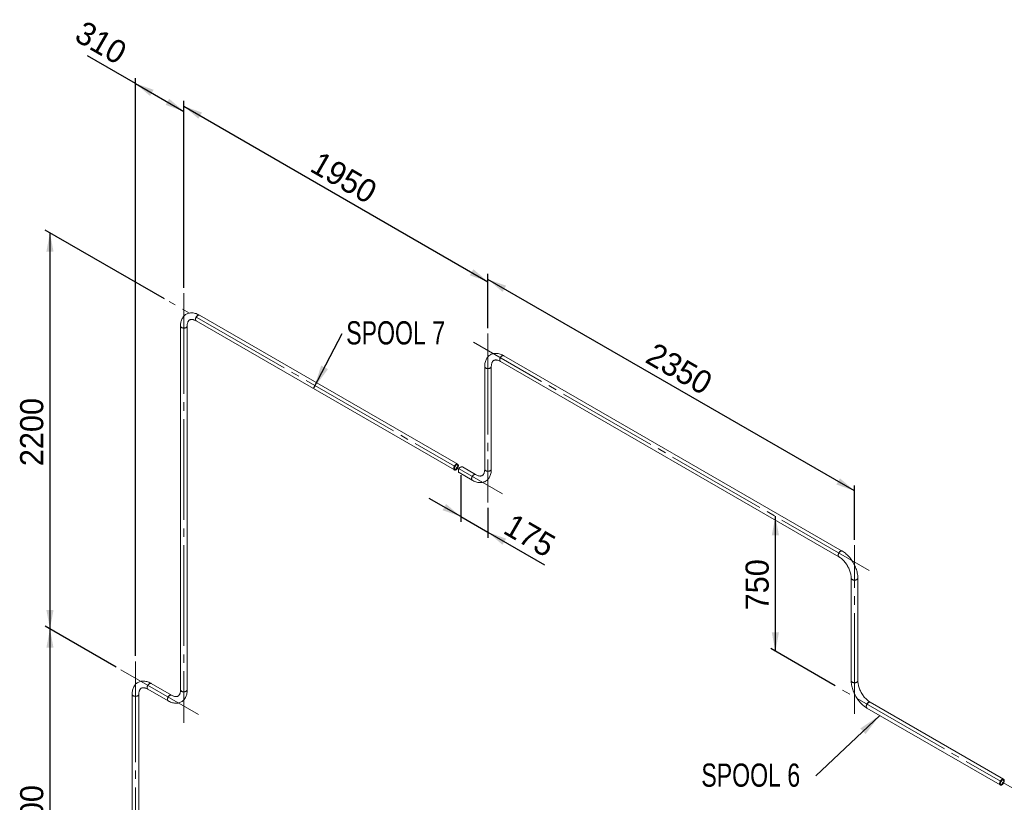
# Paper-space layout 'Hoja2' of a CAD drawing. Header units: millimetres. Extents: x 450 to 25135, y 150 to 17673.
# Tile 17 of 19: x 17815 to 22278, y 7256 to 10805. Entities that reach past the tile are written whole.
import ezdxf

# ---------------------------------------------------------------- set-up
doc = ezdxf.new("R2010")
doc.units = ezdxf.units.MM
doc.linetypes.add('SLD-Centrada-trazos-largos', pattern=[19.05, 15.24, -1.27, 1.27, -1.27])
doc.linetypes.add('SLD-Continua', pattern=[0])
doc.layers.add('COTAS', color=1, linetype='SLD-Continua')
doc.styles.add('SLDTEXTSTYLE6', font='ARIALN.TTF', dxfattribs={"width": 0.87})
doc.styles.add('SLDTEXTSTYLE8', font='ARIAL.TTF', dxfattribs={"width": 0.948})
doc.styles.get("Standard").update_dxf_attribs({"font": 'ARIALN.TTF'})
doc.dimstyles.new('SLDDIMSTYLE2', dxfattribs={"dimtxt": 105, "dimasz": 105, "dimexe": 0, "dimexo": 0.0625, "dimgap": 26.25, "dimtad": 1, "dimlfac": 0.857143, "dimrnd": 1e-09, "dimzin": 12, "dimdsep": 46, "dimtxsty": 'SLDTEXTSTYLE8', "dimsah": 1, "dimcen": 0.09, "dimadec": 0, "dimazin": 3, "dimtfac": 1, "dimtmove": 0, "dimatfit": 0, "dimfxl": 1, "dimfrac": 2, "dimtolj": 1, "dimtzin": 12, "dimarcsym": 0})
doc.dimstyles.new('SLDDIMSTYLE3', dxfattribs={"dimtxt": 105, "dimasz": 105, "dimexe": 0, "dimexo": 0.0625, "dimgap": 26.25, "dimtad": 1, "dimlfac": 0.857143, "dimrnd": 1e-09, "dimzin": 12, "dimdsep": 46, "dimtxsty": 'SLDTEXTSTYLE8', "dimsah": 1, "dimcen": 0.09, "dimadec": 0, "dimazin": 3, "dimtfac": 1, "dimtofl": 0, "dimtmove": 0, "dimatfit": 3, "dimfxl": 1, "dimfrac": 2, "dimtolj": 1, "dimtzin": 12, "dimarcsym": 0})
doc.dimstyles.new('SLDDIMSTYLE4', dxfattribs={"dimtxt": 0.18, "dimasz": 105, "dimexe": 0, "dimexo": 0.0625, "dimgap": 0, "dimtad": 0, "dimtih": 1, "dimtoh": 1, "dimdec": 0, "dimrnd": 1e-09, "dimzin": 0, "dimdsep": 46, "dimtxsty": 'Standard', "dimsah": 1, "dimcen": 0.09, "dimadec": 0, "dimazin": 0, "dimtfac": 105, "dimtdec": 0, "dimtofl": 0, "dimtmove": 0, "dimatfit": 3, "dimfxl": 1, "dimfrac": 2, "dimtolj": 1, "dimtzin": 0, "dimarcsym": 0})

# ---------------------------------------------------------------- blocks, each defined once
blk = doc.blocks.new('_D_37')
at = {"layer": 'COTAS', "ltscale": 30}
for p, q in [((21240.3, 7940.2), (21240.3, 8552.6)), ((21511.7, 7783.5), (21219, 7952.4))]:
    blk.add_line(p, q, dxfattribs=at)
for points in [[(21240.3, 8552.6), (21224.1, 8466.9), (21256.4, 8466.9)], [(21240.3, 7940.2), (21256.4, 8025.9), (21224.1, 8025.9)]]:
    blk.add_solid(points, dxfattribs=at)
at = {"layer": 'COTAS', "ltscale": 30, "insert": (21104.9, 8126.1), "char_height": 105, "attachment_point": 1, "rotation": 90, "style": 'SLDTEXTSTYLE8'}
blk.add_mtext('750', dxfattribs=at)
blk = doc.blocks.new('_D_38')
at = {"layer": 'COTAS', "ltscale": 30}
for p, q in [((19937.5, 9405.7), (19937.5, 9651.7)), ((21599.2, 8667.9), (19937.5, 9627.2)), ((21599.2, 8446.4), (21599.2, 8692.4))]:
    blk.add_line(p, q, dxfattribs=at)
for points in [[(19937.5, 9627.2), (20003.7, 9570.3), (20019.8, 9598.3)], [(21599.2, 8667.9), (21533, 8724.8), (21516.9, 8696.8)]]:
    blk.add_solid(points, dxfattribs=at)
at = {"layer": 'COTAS', "ltscale": 30, "insert": (20697.1, 9345), "char_height": 105, "attachment_point": 1, "rotation": 330.0027, "style": 'SLDTEXTSTYLE8'}
blk.add_mtext('2350', dxfattribs=at)
blk = doc.blocks.new('_D_39')
at = {"layer": 'COTAS', "ltscale": 30}
for p, q in [((19813.8, 8739.2), (19813.8, 8527)), ((19813.8, 8551.5), (19671, 8634)), ((19937.5, 8591.2), (19937.5, 8455.6)), ((19813.8, 8551.5), (19937.5, 8480.1)), ((19937.5, 8480.1), (20193.5, 8332.3))]:
    blk.add_line(p, q, dxfattribs=at)
for points in [[(19813.8, 8551.5), (19747.6, 8608.4), (19731.5, 8580.4)], [(19937.5, 8480.1), (20003.7, 8423.3), (20019.8, 8451.2)]]:
    blk.add_solid(points, dxfattribs=at)
at = {"layer": 'COTAS', "ltscale": 30, "insert": (20052.8, 8569.9), "char_height": 105, "attachment_point": 1, "rotation": 330.0027, "style": 'SLDTEXTSTYLE8'}
blk.add_mtext('175', dxfattribs=at)
blk = doc.blocks.new('_D_40')
at = {"layer": 'COTAS', "ltscale": 30}
for p, q in [((18558.7, 9589.3), (18558.7, 10437)), ((18558.7, 10412.5), (19937.5, 9616.5)), ((19937.5, 9405.7), (19937.5, 9641))]:
    blk.add_line(p, q, dxfattribs=at)
for points in [[(18558.7, 10412.5), (18624.8, 10355.6), (18641, 10383.6)], [(19937.5, 9616.5), (19871.3, 9673.3), (19855.2, 9645.4)]]:
    blk.add_solid(points, dxfattribs=at)
at = {"layer": 'COTAS', "ltscale": 30, "insert": (19176.8, 10211.9), "char_height": 105, "attachment_point": 1, "rotation": 330.0027, "style": 'SLDTEXTSTYLE8'}
blk.add_mtext('1950', dxfattribs=at)
blk = doc.blocks.new('_D_41')
at = {"layer": 'COTAS', "ltscale": 30}
for p, q in [((18471.2, 9538.7), (17930.7, 9850.8)), ((17951.9, 9838.5), (17951.9, 8042.1)), ((18252, 7868.9), (17930.7, 8054.4))]:
    blk.add_line(p, q, dxfattribs=at)
for points in [[(17951.9, 9838.5), (17935.7, 9752.8), (17968, 9752.8)], [(17951.9, 8042.1), (17968, 8127.9), (17935.7, 8127.9)]]:
    blk.add_solid(points, dxfattribs=at)
at = {"layer": 'COTAS', "ltscale": 30, "insert": (17816.5, 8779.9), "char_height": 105, "attachment_point": 1, "rotation": 90, "style": 'SLDTEXTSTYLE8'}
blk.add_mtext('2200', dxfattribs=at)
blk = doc.blocks.new('_D_42')
at = {"layer": 'COTAS', "ltscale": 30}
for p, q in [((18339.5, 10515.6), (18122.4, 10640.9)), ((18339.5, 7919.4), (18339.5, 10540.1)), ((18339.5, 10515.6), (18558.7, 10389)), ((18558.7, 9589.3), (18558.7, 10413.5))]:
    blk.add_line(p, q, dxfattribs=at)
for points in [[(18339.5, 10515.6), (18405.6, 10458.7), (18421.8, 10486.7)], [(18558.7, 10389), (18492.5, 10445.9), (18476.3, 10417.9)]]:
    blk.add_solid(points, dxfattribs=at)
at = {"layer": 'COTAS', "ltscale": 30, "insert": (18109.5, 10804.6), "char_height": 105, "attachment_point": 1, "rotation": 330.0027, "style": 'SLDTEXTSTYLE8'}
blk.add_mtext('310', dxfattribs=at)
blk = doc.blocks.new('_D_43')
at = {"layer": 'COTAS', "ltscale": 30}
for p, q in [((18252, 7868.9), (17930.7, 8054.4)), ((17951.9, 8042.1), (17951.9, 6327.4)), ((18318.2, 6115.9), (17930.7, 6339.7))]:
    blk.add_line(p, q, dxfattribs=at)
for points in [[(17951.9, 8042.1), (17935.7, 7956.4), (17968, 7956.4)], [(17951.9, 6327.4), (17968, 6413.1), (17935.7, 6413.1)]]:
    blk.add_solid(points, dxfattribs=at)
at = {"layer": 'COTAS', "ltscale": 30, "insert": (17816.5, 7024.4), "char_height": 105, "attachment_point": 1, "rotation": 90, "style": 'SLDTEXTSTYLE8'}
blk.add_mtext('2100', dxfattribs=at)
blk = doc.blocks.new('SW_NOTE_0_48')
at = {"layer": 'COTAS', "color": 0, "ltscale": 30, "insert": (-518.6, 55.7), "char_height": 105, "attachment_point": 1, "style": 'SLDTEXTSTYLE6'}
blk.add_mtext('SPOOL 6', dxfattribs=at)
blk = doc.blocks.new('SW_NOTE_0_49')
at = {"layer": 'COTAS', "color": 0, "ltscale": 30, "insert": (18.2, 55.5), "char_height": 105, "attachment_point": 1, "style": 'SLDTEXTSTYLE6'}
blk.add_mtext('SPOOL 7', dxfattribs=at)

psp = doc.layouts.new('Hoja2')

# ---------------------------------------------------------------- linework, layer by layer
at = {"color": 7, "linetype": 'SLD-Continua', "lineweight": 18, "ltscale": 30}
for p, q in [((19800.059, 8788.918), (18629.797, 9464.496)), ((18614.799, 9438.514), (19785.06, 8762.937)), ((18543.658, 9414.755), (18543.658, 7765.342)), ((18573.658, 7765.342), (18573.658, 9414.755)), ((19993.657, 9254.922), (21528.078, 8369.119)), ((21543.077, 8395.101), (20008.656, 9280.904)), ((19922.517, 9231.163), (19922.517, 8765.734)), ((19952.517, 8765.734), (19952.517, 9231.163)), ((19806.273, 8750.691), (19866.378, 8715.993)), ((19881.376, 8741.975), (19821.272, 8776.672)), ((21584.217, 8271.883), (21584.217, 7806.455)), ((21614.217, 7806.455), (21614.217, 8271.883)), ((18395.595, 7768.668), (18487.519, 7715.601)), ((18502.518, 7741.583), (18410.594, 7794.649)), ((18324.455, 7744.908), (18324.455, 6103.661)), ((18354.455, 6103.661), (18354.455, 7744.908)), ((21655.358, 7683.237), (22259.934, 7334.222)), ((22274.933, 7360.204), (21670.356, 7709.218))]:
    psp.add_line(p, q, dxfattribs=at)
at = {"color": 7, "linetype": 'SLD-Continua', "lineweight": 18, "ltscale": 30, "flags": 128}
for points in [[(18629.797, 9464.496), (18627.455, 9465.806), (18623.063, 9468.036), (18618.64, 9469.983), (18614.207, 9471.635), (18609.78, 9472.979), (18605.379, 9474.009), (18601.025, 9474.717), (18596.739, 9475.101), (18592.54, 9475.161), (18588.447, 9474.902), (18584.476, 9474.331), (18580.641, 9473.455), (18576.952, 9472.284), (18573.419, 9470.827), (18570.051, 9469.094), (18566.853, 9467.093), (18563.834, 9464.833), (18561, 9462.323), (18558.358, 9459.569), (18555.912, 9456.575), (18553.667, 9453.347), (18551.631, 9449.888), (18549.809, 9446.204), (18548.21, 9442.302), (18546.842, 9438.19), (18545.711, 9433.882), (18544.824, 9429.391), (18544.185, 9424.735), (18543.796, 9419.932), (18543.658, 9414.755)], [(18611.691, 9445.382), (18611.816, 9447.323), (18612.186, 9449.363), (18612.793, 9451.453), (18613.622, 9453.543), (18614.656, 9455.587), (18615.868, 9457.534), (18617.231, 9459.34), (18618.713, 9460.963), (18620.279, 9462.363), (18621.892, 9463.51), (18623.514, 9464.375), (18625.108, 9464.938), (18626.637, 9465.186), (18628.063, 9465.114), (18629.355, 9464.723), (18629.797, 9464.496)], [(18629.797, 9464.496), (18628.728, 9464.958), (18627.365, 9465.19), (18625.883, 9465.102), (18624.317, 9464.695), (18622.704, 9463.979), (18621.082, 9462.97), (18619.487, 9461.693), (18617.959, 9460.177), (18616.533, 9458.457), (18615.241, 9456.575), (18614.115, 9454.574), (18613.181, 9452.501), (18612.46, 9450.405), (18611.97, 9448.334), (18611.722, 9446.338), (18611.722, 9444.462), (18611.97, 9442.752), (18612.46, 9441.247), (18613.181, 9439.983), (18614.115, 9438.988), (18614.81, 9438.508)], [(18573.658, 9414.755), (18573.684, 9416.616), (18573.869, 9420.03), (18574.228, 9423.243), (18574.748, 9426.241), (18575.417, 9429.012), (18576.222, 9431.551), (18577.148, 9433.853), (18578.185, 9435.92), (18579.324, 9437.761), (18580.565, 9439.389), (18581.922, 9440.82), (18583.429, 9442.075), (18585.149, 9443.165), (18587.139, 9444.066), (18589.025, 9444.637), (18590.981, 9444.997), (18593.033, 9445.163), (18595.422, 9445.127), (18597.926, 9444.863), (18600.546, 9444.368), (18603.283, 9443.638), (18606.129, 9442.667), (18609.075, 9441.452), (18612.106, 9439.988), (18614.799, 9438.514)], [(18614.799, 9438.514), (18614.656, 9438.6), (18613.622, 9439.45), (18612.793, 9440.583), (18612.186, 9441.972), (18611.816, 9443.584), (18611.691, 9445.382)], [(18573.658, 9414.745), (18573.524, 9413.597), (18573.043, 9412.301), (18572.226, 9411.062), (18571.09, 9409.91), (18569.663, 9408.871), (18567.979, 9407.97), (18566.075, 9407.228), (18563.998, 9406.663), (18561.796, 9406.287), (18559.52, 9406.11), (18557.224, 9406.135), (18554.961, 9406.363), (18552.786, 9406.787), (18550.747, 9407.398), (18548.895, 9408.181), (18547.271, 9409.118), (18545.914, 9410.188), (18544.856, 9411.365), (18544.121, 9412.621), (18543.727, 9413.927), (18543.658, 9414.757)], [(18543.658, 9414.755), (18543.661, 9414.589), (18543.881, 9413.269), (18544.447, 9411.984), (18545.346, 9410.765), (18546.557, 9409.638), (18548.052, 9408.632)], [(18548.052, 9408.632), (18549.795, 9407.769), (18551.746, 9407.07), (18553.859, 9406.551), (18556.085, 9406.224), (18558.371, 9406.097), (18560.664, 9406.173), (18562.909, 9406.451), (18565.055, 9406.922), (18567.052, 9407.578), (18568.851, 9408.402), (18570.411, 9409.374), (18571.696, 9410.473), (18572.676, 9411.672), (18573.327, 9412.944), (18573.634, 9414.257), (18573.658, 9414.755)], [(20008.656, 9280.904), (20006.314, 9282.213), (20001.921, 9284.443), (19997.498, 9286.391), (19993.065, 9288.043), (19988.638, 9289.387), (19984.238, 9290.416), (19979.883, 9291.124), (19975.597, 9291.508), (19971.398, 9291.569), (19967.305, 9291.31), (19963.334, 9290.738), (19959.499, 9289.862), (19955.81, 9288.691), (19952.278, 9287.235), (19948.909, 9285.502), (19945.711, 9283.501), (19942.692, 9281.241), (19939.858, 9278.731), (19937.216, 9275.976), (19934.77, 9272.983), (19932.525, 9269.754), (19930.489, 9266.296), (19928.667, 9262.612), (19927.069, 9258.71), (19925.7, 9254.598), (19924.569, 9250.289), (19923.682, 9245.798), (19923.043, 9241.142), (19922.654, 9236.34), (19922.517, 9231.163)], [(19952.517, 9231.163), (19952.542, 9233.023), (19952.728, 9236.438), (19953.086, 9239.65), (19953.606, 9242.648), (19954.275, 9245.42), (19955.08, 9247.958), (19956.007, 9250.26), (19957.043, 9252.328), (19958.182, 9254.169), (19959.423, 9255.796), (19960.78, 9257.228), (19962.287, 9258.483), (19964.007, 9259.572), (19965.997, 9260.473), (19967.883, 9261.045), (19969.839, 9261.405), (19971.891, 9261.571), (19974.28, 9261.535), (19976.784, 9261.27), (19979.404, 9260.776), (19982.141, 9260.046), (19984.987, 9259.075), (19987.933, 9257.86), (19990.965, 9256.396), (19993.657, 9254.922)], [(19990.55, 9261.79), (19990.674, 9263.731), (19991.044, 9265.771), (19991.651, 9267.86), (19992.481, 9269.951), (19993.514, 9271.994), (19994.726, 9273.942), (19996.089, 9275.748), (19997.571, 9277.37), (19999.137, 9278.771), (20000.75, 9279.917), (20002.373, 9280.782), (20003.967, 9281.346), (20005.495, 9281.594), (20006.922, 9281.522), (20008.213, 9281.131), (20008.656, 9280.904)], [(19993.657, 9254.922), (19993.514, 9255.008), (19992.481, 9255.858), (19991.651, 9256.991), (19991.044, 9258.38), (19990.674, 9259.992), (19990.55, 9261.79)], [(19993.664, 9254.918), (19992.973, 9255.396), (19992.039, 9256.391), (19991.319, 9257.655), (19990.829, 9259.16), (19990.581, 9260.87), (19990.581, 9262.745), (19990.829, 9264.742), (19991.319, 9266.812), (19992.039, 9268.909), (19992.973, 9270.982), (19994.099, 9272.983), (19995.391, 9274.865), (19996.817, 9276.585), (19998.346, 9278.101), (19999.94, 9279.378), (20001.562, 9280.386), (20003.176, 9281.103), (20004.741, 9281.51), (20006.223, 9281.598), (20007.586, 9281.366), (20008.656, 9280.903)], [(19922.517, 9231.163), (19922.519, 9230.997), (19922.739, 9229.677), (19923.305, 9228.392), (19924.204, 9227.172), (19925.415, 9226.046), (19926.91, 9225.039)], [(19922.517, 9231.161), (19922.585, 9230.334), (19922.979, 9229.028), (19923.714, 9227.772), (19924.772, 9226.596), (19926.129, 9225.526), (19927.753, 9224.589), (19929.606, 9223.805), (19931.644, 9223.194), (19933.82, 9222.77), (19936.082, 9222.543), (19938.378, 9222.518), (19940.654, 9222.695), (19942.856, 9223.07), (19944.933, 9223.636), (19946.837, 9224.378), (19948.522, 9225.278), (19949.949, 9226.317), (19951.084, 9227.47), (19951.902, 9228.708), (19952.382, 9230.005), (19952.517, 9231.152)], [(19926.91, 9225.039), (19928.653, 9224.177), (19930.604, 9223.477), (19932.718, 9222.958), (19934.943, 9222.632), (19937.229, 9222.505), (19939.522, 9222.581), (19941.768, 9222.858), (19943.914, 9223.33), (19945.91, 9223.986), (19947.709, 9224.809), (19949.27, 9225.782), (19950.555, 9226.881), (19951.534, 9228.08), (19952.185, 9229.351), (19952.492, 9230.665), (19952.517, 9231.163)], [(19792.56, 8763.679), (19790.941, 8762.888), (19789.359, 8762.403), (19787.853, 8762.234), (19786.457, 8762.387), (19785.205, 8762.856), (19784.124, 8763.633), (19783.242, 8764.697), (19782.577, 8766.025), (19782.147, 8767.584), (19781.961, 8769.34), (19782.023, 8771.249), (19782.332, 8773.269), (19782.881, 8775.35), (19783.657, 8777.446), (19784.641, 8779.505), (19785.811, 8781.481), (19787.139, 8783.327), (19788.595, 8784.999), (19790.143, 8786.458), (19791.748, 8787.671), (19793.372, 8788.608), (19794.976, 8789.249), (19796.525, 8789.576), (19797.98, 8789.585), (19799.308, 8789.272), (19800.478, 8788.648), (19801.462, 8787.725), (19802.238, 8786.525), (19802.787, 8785.077), (19803.096, 8783.415), (19803.158, 8781.577), (19802.972, 8779.607), (19802.542, 8777.55), (19801.878, 8775.455), (19800.995, 8773.372), (19799.915, 8771.348), (19798.662, 8769.432), (19797.266, 8767.668), (19795.76, 8766.098), (19794.179, 8764.758), (19792.56, 8763.679)], [(19792.56, 8766.945), (19791.171, 8766.288), (19789.827, 8765.94), (19788.57, 8765.914), (19787.442, 8766.209), (19786.478, 8766.817), (19785.71, 8767.717), (19785.162, 8768.881), (19784.852, 8770.272), (19784.789, 8771.845), (19784.977, 8773.548), (19785.407, 8775.329), (19786.068, 8777.128), (19786.938, 8778.889), (19787.988, 8780.555), (19789.185, 8782.072), (19790.49, 8783.391), (19791.862, 8784.471), (19793.257, 8785.276), (19794.629, 8785.78), (19795.934, 8785.968), (19797.132, 8785.833), (19798.182, 8785.38), (19799.051, 8784.623), (19799.712, 8783.586), (19800.143, 8782.304), (19800.33, 8780.816), (19800.267, 8779.171), (19799.957, 8777.422), (19799.409, 8775.625), (19798.641, 8773.838), (19797.677, 8772.118), (19796.549, 8770.52), (19795.293, 8769.096), (19793.949, 8767.892), (19792.56, 8766.945)], [(19813.773, 8775.929), (19812.154, 8774.851), (19810.573, 8773.511), (19809.067, 8771.941), (19807.671, 8770.177), (19806.418, 8768.26), (19805.338, 8766.237), (19804.455, 8764.153), (19803.791, 8762.059), (19803.36, 8760.002), (19803.174, 8758.032), (19803.236, 8756.194), (19803.545, 8754.532), (19804.094, 8753.084), (19804.87, 8751.884), (19805.854, 8750.961), (19806.273, 8750.691)], [(19821.272, 8776.672), (19821.128, 8776.752), (19819.875, 8777.222), (19818.479, 8777.375), (19816.973, 8777.206), (19815.392, 8776.721), (19813.773, 8775.929)], [(19866.378, 8715.993), (19868.72, 8714.683), (19873.112, 8712.453), (19877.535, 8710.506), (19881.968, 8708.854), (19886.395, 8707.51), (19890.796, 8706.48), (19895.15, 8705.772), (19899.436, 8705.389), (19903.635, 8705.328), (19907.728, 8705.587), (19911.699, 8706.159), (19915.534, 8707.034), (19919.223, 8708.206), (19922.755, 8709.662), (19926.124, 8711.395), (19929.322, 8713.396), (19932.341, 8715.656), (19935.175, 8718.166), (19937.817, 8720.921), (19940.263, 8723.914), (19942.508, 8727.142), (19944.544, 8730.601), (19946.366, 8734.285), (19947.965, 8738.187), (19949.333, 8742.299), (19950.464, 8746.607), (19951.351, 8751.098), (19951.99, 8755.754), (19952.379, 8760.557), (19952.517, 8765.734)], [(19922.517, 8765.734), (19922.491, 8763.873), (19922.305, 8760.459), (19921.947, 8757.246), (19921.427, 8754.248), (19920.758, 8751.477), (19919.953, 8748.939), (19919.026, 8746.637), (19917.99, 8744.569), (19916.851, 8742.728), (19915.61, 8741.1), (19914.253, 8739.669), (19912.746, 8738.414), (19911.026, 8737.324), (19909.036, 8736.423), (19907.15, 8735.852), (19905.194, 8735.492), (19903.142, 8735.326), (19900.753, 8735.362), (19898.249, 8735.626), (19895.629, 8736.121), (19892.892, 8736.851), (19890.046, 8737.822), (19887.1, 8739.037), (19884.068, 8740.501), (19881.376, 8741.975)], [(19926.91, 8759.611), (19925.415, 8760.618), (19924.204, 8761.744), (19923.305, 8762.964), (19922.739, 8764.249), (19922.519, 8765.568), (19922.517, 8765.745)], [(19952.517, 8765.734), (19952.382, 8764.577), (19951.902, 8763.28), (19951.084, 8762.041), (19949.949, 8760.889), (19948.522, 8759.85), (19946.837, 8758.949), (19944.933, 8758.208), (19942.856, 8757.642), (19940.654, 8757.266), (19938.378, 8757.089), (19936.082, 8757.115), (19933.82, 8757.342), (19931.644, 8757.766), (19929.606, 8758.377), (19927.753, 8759.16), (19926.129, 8760.098), (19924.772, 8761.167), (19923.714, 8762.344), (19922.979, 8763.6), (19922.585, 8764.906), (19922.517, 8765.734)], [(19952.517, 8765.732), (19952.492, 8765.237), (19952.185, 8763.923), (19951.534, 8762.652), (19950.555, 8761.453), (19949.27, 8760.354), (19947.709, 8759.381), (19945.91, 8758.557), (19943.914, 8757.902), (19941.768, 8757.43), (19939.522, 8757.153), (19937.229, 8757.077), (19934.943, 8757.203), (19932.718, 8757.53), (19930.604, 8758.049), (19928.653, 8758.748), (19926.91, 8759.611)], [(19881.365, 8741.981), (19880.934, 8742.202), (19879.642, 8742.593), (19878.216, 8742.665), (19876.687, 8742.417), (19875.093, 8741.853), (19873.471, 8740.989), (19871.858, 8739.842), (19870.292, 8738.441), (19868.81, 8736.819), (19867.447, 8735.013), (19866.235, 8733.065), (19865.201, 8731.022), (19864.372, 8728.931), (19863.765, 8726.842), (19863.395, 8724.802), (19863.27, 8722.861)], [(19863.27, 8722.861), (19863.395, 8721.063), (19863.765, 8719.451), (19864.372, 8718.062), (19865.201, 8716.929), (19866.235, 8716.079), (19866.378, 8715.993)], [(19881.376, 8741.975), (19880.307, 8742.437), (19878.944, 8742.669), (19877.462, 8742.581), (19875.896, 8742.174), (19874.283, 8741.458), (19872.661, 8740.449), (19871.066, 8739.172), (19869.538, 8737.656), (19868.112, 8735.936), (19866.82, 8734.054), (19865.694, 8732.053), (19864.76, 8729.98), (19864.039, 8727.883), (19863.549, 8725.813), (19863.301, 8723.816), (19863.301, 8721.941), (19863.549, 8720.231), (19864.039, 8718.726), (19864.76, 8717.462), (19865.694, 8716.467), (19866.378, 8715.993)], [(21543.076, 8395.102), (21542.635, 8395.328), (21541.343, 8395.719), (21539.917, 8395.791), (21538.388, 8395.543), (21536.794, 8394.98), (21535.172, 8394.115), (21533.558, 8392.968), (21531.993, 8391.568), (21530.511, 8389.945), (21529.148, 8388.139), (21527.936, 8386.191), (21526.902, 8384.148), (21526.073, 8382.057), (21525.466, 8379.968), (21525.096, 8377.928), (21524.971, 8375.987)], [(21543.077, 8395.101), (21542.008, 8395.563), (21540.645, 8395.795), (21539.163, 8395.707), (21537.597, 8395.3), (21535.984, 8394.584), (21534.361, 8393.575), (21532.767, 8392.298), (21531.239, 8390.782), (21529.812, 8389.062), (21528.521, 8387.18), (21527.395, 8385.179), (21526.461, 8383.106), (21525.74, 8381.009), (21525.25, 8378.939), (21525.002, 8376.943), (21525.002, 8375.067), (21525.25, 8373.357), (21525.74, 8371.852), (21526.461, 8370.588), (21527.395, 8369.593), (21528.078, 8369.119)], [(21614.217, 8271.883), (21614.181, 8274.589), (21613.923, 8279.684), (21613.422, 8284.852), (21612.681, 8290.081), (21611.705, 8295.354), (21610.501, 8300.656), (21609.075, 8305.973), (21607.432, 8311.29), (21605.578, 8316.593), (21603.521, 8321.867), (21601.268, 8327.1), (21598.824, 8332.276), (21596.198, 8337.381), (21593.398, 8342.403), (21590.43, 8347.327), (21587.303, 8352.139), (21584.026, 8356.826), (21580.606, 8361.376), (21577.053, 8365.774), (21573.375, 8370.009), (21569.58, 8374.068), (21565.677, 8377.938), (21561.675, 8381.608), (21557.584, 8385.066), (21553.411, 8388.3), (21549.166, 8391.298), (21544.859, 8394.047), (21543.077, 8395.101)], [(21524.971, 8375.987), (21525.096, 8374.189), (21525.466, 8372.577), (21526.073, 8371.188), (21526.902, 8370.055), (21527.936, 8369.205), (21528.073, 8369.122)], [(21528.078, 8369.119), (21529.719, 8368.143), (21532.891, 8366.087), (21536.094, 8363.79), (21539.31, 8361.257), (21542.523, 8358.495), (21545.715, 8355.513), (21548.868, 8352.324), (21551.968, 8348.939), (21554.997, 8345.373), (21557.94, 8341.64), (21560.782, 8337.756), (21563.511, 8333.738), (21566.111, 8329.605), (21568.572, 8325.374), (21570.882, 8321.066), (21573.029, 8316.699), (21575.006, 8312.295), (21576.804, 8307.874), (21578.415, 8303.456), (21579.834, 8299.064), (21581.057, 8294.718), (21582.081, 8290.439), (21582.903, 8286.248), (21583.525, 8282.166), (21583.947, 8278.213), (21584.173, 8274.408), (21584.217, 8271.883)], [(21584.217, 8271.883), (21584.22, 8271.717), (21584.44, 8270.397), (21585.006, 8269.113), (21585.905, 8267.893), (21587.116, 8266.766), (21588.611, 8265.76)], [(21584.217, 8271.874), (21584.286, 8271.055), (21584.68, 8269.749), (21585.415, 8268.493), (21586.473, 8267.316), (21587.83, 8266.247), (21589.454, 8265.309), (21591.307, 8264.526), (21593.345, 8263.915), (21595.521, 8263.491), (21597.783, 8263.263), (21600.079, 8263.238), (21602.355, 8263.415), (21604.557, 8263.791), (21606.634, 8264.356), (21608.538, 8265.098), (21610.223, 8265.999), (21611.649, 8267.038), (21612.785, 8268.19), (21613.603, 8269.429), (21614.083, 8270.725), (21614.217, 8271.883)], [(21588.611, 8265.76), (21590.354, 8264.897), (21592.305, 8264.198), (21594.419, 8263.679), (21596.644, 8263.352), (21598.93, 8263.225), (21601.223, 8263.301), (21603.469, 8263.579), (21605.615, 8264.051), (21607.611, 8264.706), (21609.41, 8265.53), (21610.971, 8266.503), (21612.255, 8267.601), (21613.235, 8268.8), (21613.886, 8270.072), (21614.193, 8271.386), (21614.217, 8271.883)], [(18410.594, 7794.649), (18408.252, 7795.959), (18403.86, 7798.189), (18399.437, 7800.137), (18395.004, 7801.788), (18390.577, 7803.133), (18386.176, 7804.162), (18381.822, 7804.87), (18377.535, 7805.254), (18373.337, 7805.314), (18369.244, 7805.056), (18365.273, 7804.484), (18361.438, 7803.608), (18357.749, 7802.437), (18354.216, 7800.98), (18350.848, 7799.247), (18347.65, 7797.247), (18344.63, 7794.987), (18341.797, 7792.477), (18339.155, 7789.722), (18336.708, 7786.728), (18334.464, 7783.5), (18332.427, 7780.042), (18330.606, 7776.358), (18329.007, 7772.455), (18327.639, 7768.344), (18326.508, 7764.035), (18325.621, 7759.544), (18324.982, 7754.888), (18324.593, 7750.086), (18324.455, 7744.908)], [(18354.455, 7744.908), (18354.48, 7746.769), (18354.666, 7750.184), (18355.025, 7753.396), (18355.545, 7756.394), (18356.214, 7759.166), (18357.019, 7761.704), (18357.945, 7764.006), (18358.982, 7766.074), (18360.121, 7767.915), (18361.362, 7769.542), (18362.719, 7770.973), (18364.226, 7772.229), (18365.945, 7773.318), (18367.936, 7774.219), (18369.821, 7774.791), (18371.778, 7775.15), (18373.83, 7775.316), (18376.219, 7775.281), (18378.723, 7775.016), (18381.343, 7774.521), (18384.08, 7773.791), (18386.926, 7772.821), (18389.871, 7771.605), (18392.903, 7770.142), (18395.595, 7768.668)], [(18392.488, 7775.536), (18392.613, 7777.477), (18392.983, 7779.516), (18393.59, 7781.606), (18394.419, 7783.697), (18395.453, 7785.74), (18396.665, 7787.687), (18398.028, 7789.494), (18399.51, 7791.116), (18401.075, 7792.517), (18402.689, 7793.663), (18404.311, 7794.528), (18405.905, 7795.091), (18407.434, 7795.34), (18408.86, 7795.268), (18410.152, 7794.876), (18410.594, 7794.649)], [(18395.595, 7768.668), (18395.453, 7768.754), (18394.419, 7769.604), (18393.59, 7770.737), (18392.983, 7772.125), (18392.613, 7773.738), (18392.488, 7775.536)], [(18395.603, 7768.663), (18394.912, 7769.142), (18393.978, 7770.136), (18393.257, 7771.401), (18392.767, 7772.906), (18392.519, 7774.616), (18392.519, 7776.491), (18392.767, 7778.487), (18393.257, 7780.558), (18393.978, 7782.654), (18394.912, 7784.727), (18396.038, 7786.729), (18397.329, 7788.611), (18398.756, 7790.33), (18400.284, 7791.846), (18401.878, 7793.124), (18403.501, 7794.132), (18405.114, 7794.848), (18406.68, 7795.255), (18408.162, 7795.344), (18409.525, 7795.111), (18410.595, 7794.649)], [(21584.217, 7806.455), (21584.254, 7803.748), (21584.512, 7798.654), (21585.013, 7793.486), (21585.754, 7788.257), (21586.73, 7782.984), (21587.934, 7777.682), (21589.36, 7772.365), (21591.003, 7767.048), (21592.857, 7761.745), (21594.914, 7756.47), (21597.167, 7751.238), (21599.611, 7746.062), (21602.237, 7740.957), (21605.037, 7735.935), (21608.005, 7731.011), (21611.132, 7726.199), (21614.409, 7721.511), (21617.829, 7716.962), (21621.382, 7712.564), (21625.06, 7708.329), (21628.855, 7704.27), (21632.758, 7700.4), (21636.76, 7696.729), (21640.851, 7693.272), (21645.024, 7690.038), (21649.269, 7687.04), (21653.576, 7684.29), (21655.358, 7683.237)], [(21588.611, 7800.332), (21587.116, 7801.338), (21585.905, 7802.464), (21585.006, 7803.684), (21584.44, 7804.969), (21584.22, 7806.289), (21584.217, 7806.455)], [(21614.217, 7806.455), (21614.083, 7805.297), (21613.603, 7804.001), (21612.785, 7802.762), (21611.649, 7801.609), (21610.223, 7800.571), (21608.538, 7799.67), (21606.634, 7798.928), (21604.557, 7798.363), (21602.355, 7797.987), (21600.079, 7797.81), (21597.783, 7797.835), (21595.521, 7798.063), (21593.345, 7798.487), (21591.307, 7799.098), (21589.454, 7799.881), (21587.83, 7800.818), (21586.473, 7801.888), (21585.415, 7803.064), (21584.68, 7804.321), (21584.286, 7805.627), (21584.217, 7806.455)], [(21614.217, 7806.46), (21614.193, 7805.957), (21613.886, 7804.644), (21613.235, 7803.372), (21612.255, 7802.173), (21610.971, 7801.074), (21609.41, 7800.102), (21607.611, 7799.278), (21605.615, 7798.622), (21603.469, 7798.15), (21601.223, 7797.873), (21598.93, 7797.797), (21596.644, 7797.924), (21594.419, 7798.251), (21592.305, 7798.77), (21590.354, 7799.469), (21588.611, 7800.332)], [(21670.356, 7709.218), (21668.716, 7710.195), (21665.544, 7712.25), (21662.341, 7714.548), (21659.125, 7717.081), (21655.912, 7719.843), (21652.72, 7722.824), (21649.567, 7726.014), (21646.467, 7729.398), (21643.438, 7732.965), (21640.495, 7736.698), (21637.653, 7740.582), (21634.924, 7744.599), (21632.324, 7748.733), (21629.863, 7752.963), (21627.553, 7757.272), (21625.406, 7761.639), (21623.429, 7766.043), (21621.631, 7770.464), (21620.02, 7774.881), (21618.601, 7779.274), (21617.378, 7783.62), (21616.354, 7787.899), (21615.532, 7792.089), (21614.91, 7796.172), (21614.488, 7800.125), (21614.262, 7803.93), (21614.217, 7806.455)], [(18324.455, 7744.908), (18324.458, 7744.742), (18324.678, 7743.423), (18325.244, 7742.138), (18326.143, 7740.918), (18327.354, 7739.792), (18328.849, 7738.785)], [(18324.455, 7744.907), (18324.524, 7744.08), (18324.918, 7742.774), (18325.653, 7741.518), (18326.711, 7740.341), (18328.068, 7739.272), (18329.692, 7738.334), (18331.544, 7737.551), (18333.583, 7736.94), (18335.758, 7736.516), (18338.021, 7736.289), (18340.317, 7736.263), (18342.593, 7736.441), (18344.795, 7736.816), (18346.872, 7737.382), (18348.775, 7738.123), (18350.46, 7739.024), (18351.887, 7740.063), (18353.023, 7741.215), (18353.84, 7742.454), (18354.321, 7743.751), (18354.455, 7744.898)], [(18328.849, 7738.785), (18330.592, 7737.922), (18332.543, 7737.223), (18334.656, 7736.704), (18336.882, 7736.377), (18339.168, 7736.251), (18341.461, 7736.327), (18343.706, 7736.604), (18345.852, 7737.076), (18347.848, 7737.731), (18349.648, 7738.555), (18351.208, 7739.528), (18352.493, 7740.627), (18353.473, 7741.826), (18354.123, 7743.097), (18354.43, 7744.411), (18354.455, 7744.908)], [(18502.506, 7741.59), (18502.076, 7741.81), (18500.784, 7742.201), (18499.358, 7742.273), (18497.829, 7742.025), (18496.235, 7741.462), (18494.612, 7740.597), (18492.999, 7739.45), (18491.434, 7738.05), (18489.952, 7736.427), (18488.589, 7734.621), (18487.376, 7732.674), (18486.343, 7730.63), (18485.513, 7728.54), (18484.906, 7726.45), (18484.536, 7724.41), (18484.412, 7722.469)], [(18484.412, 7722.469), (18484.536, 7720.671), (18484.906, 7719.059), (18485.513, 7717.67), (18486.343, 7716.537), (18487.376, 7715.687), (18487.52, 7715.601)], [(18502.518, 7741.583), (18501.449, 7742.045), (18500.086, 7742.277), (18498.604, 7742.189), (18497.038, 7741.782), (18495.425, 7741.066), (18493.802, 7740.057), (18492.208, 7738.78), (18490.68, 7737.264), (18489.253, 7735.544), (18487.962, 7733.662), (18486.836, 7731.661), (18485.902, 7729.588), (18485.181, 7727.491), (18484.691, 7725.421), (18484.443, 7723.425), (18484.443, 7721.549), (18484.691, 7719.839), (18485.181, 7718.334), (18485.902, 7717.07), (18486.836, 7716.075), (18487.519, 7715.601)], [(18487.519, 7715.601), (18489.861, 7714.292), (18494.254, 7712.061), (18498.677, 7710.114), (18503.11, 7708.462), (18507.537, 7707.118), (18511.937, 7706.088), (18516.291, 7705.381), (18520.578, 7704.997), (18524.777, 7704.936), (18528.87, 7705.195), (18532.841, 7705.767), (18536.676, 7706.643), (18540.365, 7707.814), (18543.897, 7709.27), (18547.266, 7711.003), (18550.464, 7713.004), (18553.483, 7715.264), (18556.316, 7717.774), (18558.959, 7720.529), (18561.405, 7723.522), (18563.65, 7726.751), (18565.686, 7730.209), (18567.508, 7733.893), (18569.106, 7737.795), (18570.475, 7741.907), (18571.606, 7746.216), (18572.493, 7750.707), (18573.132, 7755.363), (18573.52, 7760.165), (18573.658, 7765.342)], [(18543.658, 7765.342), (18543.633, 7763.482), (18543.447, 7760.067), (18543.089, 7756.854), (18542.569, 7753.857), (18541.9, 7751.085), (18541.095, 7748.547), (18540.168, 7746.245), (18539.131, 7744.177), (18537.992, 7742.336), (18536.752, 7740.709), (18535.395, 7739.277), (18533.888, 7738.022), (18532.168, 7736.933), (18530.178, 7736.031), (18528.292, 7735.46), (18526.336, 7735.1), (18524.284, 7734.934), (18521.894, 7734.97), (18519.391, 7735.235), (18516.771, 7735.729), (18514.034, 7736.459), (18511.188, 7737.43), (18508.242, 7738.645), (18505.21, 7740.109), (18502.518, 7741.583)], [(18548.052, 7759.219), (18546.557, 7760.226), (18545.346, 7761.352), (18544.447, 7762.572), (18543.881, 7763.857), (18543.661, 7765.177), (18543.658, 7765.353)], [(18573.658, 7765.342), (18573.524, 7764.185), (18573.043, 7762.888), (18572.226, 7761.649), (18571.09, 7760.497), (18569.663, 7759.458), (18567.979, 7758.558), (18566.075, 7757.816), (18563.998, 7757.25), (18561.796, 7756.875), (18559.52, 7756.697), (18557.224, 7756.723), (18554.961, 7756.95), (18552.786, 7757.374), (18550.747, 7757.985), (18548.895, 7758.769), (18547.271, 7759.706), (18545.914, 7760.776), (18544.856, 7761.952), (18544.121, 7763.208), (18543.727, 7764.514), (18543.658, 7765.342)], [(18573.658, 7765.34), (18573.634, 7764.845), (18573.327, 7763.531), (18572.676, 7762.26), (18571.696, 7761.061), (18570.411, 7759.962), (18568.851, 7758.989), (18567.052, 7758.166), (18565.055, 7757.51), (18562.909, 7757.038), (18560.664, 7756.761), (18558.371, 7756.685), (18556.085, 7756.811), (18553.859, 7757.138), (18551.746, 7757.657), (18549.795, 7758.356), (18548.052, 7759.219)], [(21652.25, 7690.105), (21652.375, 7692.046), (21652.745, 7694.085), (21653.352, 7696.175), (21654.182, 7698.266), (21655.215, 7700.309), (21656.427, 7702.257), (21657.79, 7704.063), (21659.272, 7705.685), (21660.838, 7707.086), (21662.451, 7708.232), (21664.074, 7709.097), (21665.668, 7709.66), (21667.196, 7709.909), (21668.623, 7709.837), (21669.914, 7709.445), (21670.356, 7709.218)], [(21655.358, 7683.237), (21655.215, 7683.323), (21654.182, 7684.173), (21653.352, 7685.306), (21652.745, 7686.694), (21652.375, 7688.307), (21652.25, 7690.105)], [(21655.356, 7683.238), (21654.674, 7683.711), (21653.74, 7684.705), (21653.019, 7685.97), (21652.53, 7687.475), (21652.282, 7689.185), (21652.282, 7691.06), (21652.53, 7693.056), (21653.019, 7695.127), (21653.74, 7697.224), (21654.674, 7699.297), (21655.8, 7701.298), (21657.092, 7703.18), (21658.518, 7704.899), (21660.047, 7706.415), (21661.641, 7707.693), (21663.263, 7708.701), (21664.877, 7709.418), (21666.442, 7709.825), (21667.924, 7709.913), (21669.287, 7709.68), (21670.357, 7709.218)], [(22256.827, 7341.09), (22256.951, 7343.032), (22257.321, 7345.071), (22257.928, 7347.161), (22258.758, 7349.252), (22259.791, 7351.295), (22261.003, 7353.242), (22262.366, 7355.048), (22263.848, 7356.671), (22265.414, 7358.072), (22267.027, 7359.218), (22268.65, 7360.083), (22270.244, 7360.646), (22271.772, 7360.894), (22273.199, 7360.822), (22274.49, 7360.431), (22275.616, 7359.73), (22276.551, 7358.735), (22277.271, 7357.471), (22277.761, 7355.966), (22278.009, 7354.256), (22278.009, 7352.381), (22277.761, 7350.384), (22277.271, 7348.314), (22276.551, 7346.217), (22275.616, 7344.144), (22274.49, 7342.143), (22273.199, 7340.261), (22271.772, 7338.542), (22270.244, 7337.025), (22268.65, 7335.748), (22267.027, 7334.74), (22265.414, 7334.023), (22263.848, 7333.616), (22262.366, 7333.528), (22261.003, 7333.76), (22259.791, 7334.308), (22258.758, 7335.158), (22257.928, 7336.291), (22257.321, 7337.68), (22256.951, 7339.292), (22256.827, 7341.09)], [(22259.655, 7342.723), (22259.78, 7344.399), (22260.151, 7346.165), (22260.756, 7347.965), (22261.576, 7349.741), (22262.584, 7351.436), (22263.748, 7352.995), (22265.03, 7354.368), (22266.389, 7355.511), (22267.782, 7356.388), (22269.164, 7356.969), (22270.49, 7357.237), (22271.718, 7357.183), (22272.809, 7356.808), (22273.726, 7356.125), (22274.441, 7355.156), (22274.931, 7353.931), (22275.18, 7352.491), (22275.18, 7350.88), (22274.931, 7349.152), (22274.441, 7347.362), (22273.726, 7345.566), (22272.809, 7343.824), (22271.718, 7342.191), (22270.49, 7340.719), (22269.164, 7339.456), (22267.782, 7338.442), (22266.389, 7337.71), (22265.03, 7337.283), (22263.748, 7337.176), (22262.584, 7337.391), (22261.576, 7337.922), (22260.756, 7338.752), (22260.151, 7339.853), (22259.78, 7341.191), (22259.655, 7342.723)]]:
    psp.add_lwpolyline(points, dxfattribs=at)
at = {"layer": 'COTAS', "linetype": 'SLD-Centrada-trazos-largos', "lineweight": 18, "ltscale": 30}
for p, q in [((18558.658, 9564.755), (18558.658, 7615.342)), ((20003.784, 8653.99), (18492.391, 9526.499)), ((19937.517, 9381.163), (19937.517, 8615.734)), ((21665.485, 8307.116), (19871.249, 9342.907)), ((21599.217, 7656.455), (21599.217, 8421.883)), ((18624.926, 7653.598), (18273.188, 7856.653)), ((18339.455, 7894.908), (18339.455, 5953.661)), ((22996.26, 6926.47), (21532.95, 7771.222))]:
    psp.add_line(p, q, dxfattribs=at)

# ---------------------------------------------------------------- block references
at = {"layer": 'COTAS', "ltscale": 30}
for name, p in [('SW_NOTE_0_49', (19276.715, 9381.572)), ('SW_NOTE_0_48', (21423.317, 7375.738))]:
    psp.add_blockref(name, p, dxfattribs=at)

# ---------------------------------------------------------------- dimensions: what is measured, and where the dimension line sits
for base, p1, p2, angle, dimstyle, picture, middle in [((18558.658, 10389.042), (18339.455, 7894.908), (18558.658, 9564.755), 330.002688, 'SLDDIMSTYLE3', '_D_42', (18146.014, 10627.257)), ((19937.517, 9616.485), (18558.658, 9564.755), (19937.517, 9381.163), 330.002688, 'SLDDIMSTYLE3', '_D_40', (19248.087, 10014.484)), ((17951.871, 8042.144), (18492.391, 9526.499), (18273.188, 7856.653), 90, 'SLDDIMSTYLE3', '_D_41', (17951.871, 8940.339)), ((19937.517, 9627.192), (21599.217, 8421.883), (19937.517, 9381.163), 330.002688, 'SLDDIMSTYLE3', '_D_38', (20768.367, 9147.552)), ((19937.517, 8480.103), (19813.773, 8763.681), (19937.517, 8615.734), 330.002688, 'SLDDIMSTYLE2', '_D_39', (20089.298, 8392.482)), ((21240.256, 8552.596), (21532.95, 7771.222), (21665.485, 8307.116), 90, 'SLDDIMSTYLE3', '_D_37', (21240.256, 8246.393)), ((17951.871, 6327.409), (18273.188, 7856.653), (18339.455, 6103.661), 90, 'SLDDIMSTYLE3', '_D_43', (17951.871, 7184.777))]:
    dim = psp.add_linear_dim(base=base, p1=p1, p2=p2, angle=angle, dimstyle=dimstyle, dxfattribs=at)
    dim.commit()
    dim.dimension.update_dxf_attribs({"geometry": picture, "text_midpoint": middle, "dimtype": 160})

# ---------------------------------------------------------------- leaders
for points in [[(19148.333, 9135.036), (19276.715, 9381.572)], [(21713.602, 7649.953), (21423.317, 7375.738)]]:
    psp.add_leader(points, dimstyle='SLDDIMSTYLE4', dxfattribs=at)

doc.saveas('drawing.dxf')
